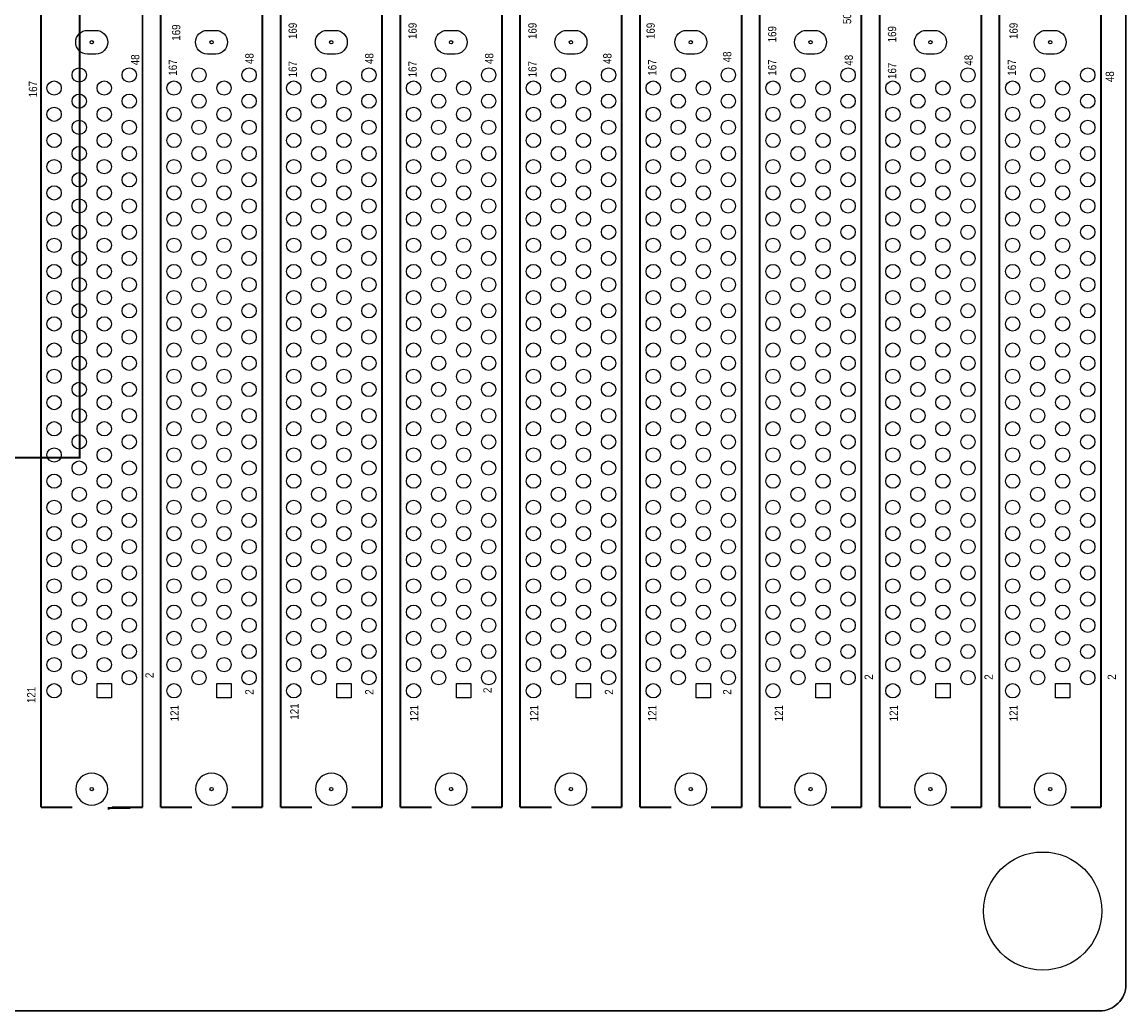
# Model space of a CAD drawing. Extents: x -11 to 330, y 0 to 334.
# Tile 11 of 16: x 246 to 330, y 0 to 75. Entities that reach past the tile are written whole.
import ezdxf

# ---------------------------------------------------------------- set-up
doc = ezdxf.new("R2010")
doc.units = 0
for name, color, linetype in [('BOARD_GEOMETRY_OUTLINE', 2, 'CONTINUOUS'), ('BOARD_GEOMETRY_SILKSCREEN_TOP', 1, 'CONTINUOUS'), ('PACKAGE_GEOMETRY_SILKSCREEN_TOP', 3, 'CONTINUOUS'), ('PIN_TOP', 4, 'CONTINUOUS')]:
    doc.layers.add(name, color=color, linetype=linetype)

msp = doc.modelspace()

# ---------------------------------------------------------------- linework, layer by layer
at = {"layer": 'BOARD_GEOMETRY_OUTLINE'}
for points in [[(330.2, 1.999996), (330.2, 328.200004, 0.414214), (328.200004, 330.2), (1.999996, 330.2, 0.414214), (0, 328.200004), (0, 1.999996, 0.414214), (1.999996, 0), (328.200004, 0, 0.414214)], [(328.200004, 0), (1.999996, 0, -0.414214), (0, 1.999996), (0, 328.200004, -0.414214), (1.999996, 330.2), (328.200004, 330.2, -0.414214), (330.2, 328.200004), (330.2, 1.999996, -0.414214)], [(251.621798, 73.028302), (250.986798, 73.028302, -1), (250.986798, 74.83221), (251.621798, 74.83221, -1)], [(251.621798, 73.028302), (250.986798, 73.028302, -1), (250.986798, 74.83221), (251.621798, 74.83221, -1)], [(260.761734, 73.028302), (260.126734, 73.028302, -1), (260.126734, 74.83221), (260.761734, 74.83221, -1)], [(260.761734, 73.028302), (260.126734, 73.028302, -1), (260.126734, 74.83221), (260.761734, 74.83221, -1)], [(269.90167, 73.028302), (269.26667, 73.028302, -1), (269.26667, 74.83221), (269.90167, 74.83221, -1)], [(269.90167, 73.028302), (269.26667, 73.028302, -1), (269.26667, 74.83221), (269.90167, 74.83221, -1)], [(279.041606, 73.028302), (278.406606, 73.028302, -1), (278.406606, 74.83221), (279.041606, 74.83221, -1)], [(279.041606, 73.028302), (278.406606, 73.028302, -1), (278.406606, 74.83221), (279.041606, 74.83221, -1)], [(288.181796, 73.028302), (287.546796, 73.028302, -1), (287.546796, 74.83221), (288.181796, 74.83221, -1)], [(288.181796, 73.028302), (287.546796, 73.028302, -1), (287.546796, 74.83221), (288.181796, 74.83221, -1)], [(297.321732, 73.028302), (296.686732, 73.028302, -1), (296.686732, 74.83221), (297.321732, 74.83221, -1)], [(297.321732, 73.028302), (296.686732, 73.028302, -1), (296.686732, 74.83221), (297.321732, 74.83221, -1)], [(306.461668, 73.028302), (305.826668, 73.028302, -1), (305.826668, 74.83221), (306.461668, 74.83221, -1)], [(306.461668, 73.028302), (305.826668, 73.028302, -1), (305.826668, 74.83221), (306.461668, 74.83221, -1)], [(315.601604, 73.028302), (314.966604, 73.028302, -1), (314.966604, 74.83221), (315.601604, 74.83221, -1)], [(315.601604, 73.028302), (314.966604, 73.028302, -1), (314.966604, 74.83221), (315.601604, 74.83221, -1)], [(324.741794, 73.028302), (324.106794, 73.028302, -1), (324.106794, 74.83221), (324.741794, 74.83221, -1)], [(324.741794, 73.028302), (324.106794, 73.028302, -1), (324.106794, 74.83221), (324.741794, 74.83221, -1)], [(251.304806, 18.149316, 1), (251.304806, 15.710916, 1)], [(252.524006, 16.930116, 1), (250.085606, 16.930116, 1)], [(260.444742, 18.149316, 1), (260.444742, 15.710916, 1)], [(261.663942, 16.930116, 1), (259.225542, 16.930116, 1)], [(269.584678, 18.149316, 1), (269.584678, 15.710916, 1)], [(270.803878, 16.930116, 1), (268.365478, 16.930116, 1)], [(278.724614, 18.149316, 1), (278.724614, 15.710916, 1)], [(279.943814, 16.930116, 1), (277.505414, 16.930116, 1)], [(287.864804, 18.149316, 1), (287.864804, 15.710916, 1)], [(289.084004, 16.930116, 1), (286.645604, 16.930116, 1)], [(297.00474, 18.149316, 1), (297.00474, 15.710916, 1)], [(298.22394, 16.930116, 1), (295.78554, 16.930116, 1)], [(306.144676, 18.149316, 1), (306.144676, 15.710916, 1)], [(307.363876, 16.930116, 1), (304.925476, 16.930116, 1)], [(315.284612, 18.149316, 1), (315.284612, 15.710916, 1)], [(316.503812, 16.930116, 1), (314.065412, 16.930116, 1)], [(324.424802, 18.149316, 1), (324.424802, 15.710916, 1)], [(325.644002, 16.930116, 1), (323.205602, 16.930116, 1)]]:
    msp.add_lwpolyline(points, format="xyb", close=True, dxfattribs=at)
at = {"layer": 'BOARD_GEOMETRY_SILKSCREEN_TOP', "const_width": 0.1524}
msp.add_lwpolyline([(254.254, 15.494), (252.603, 15.494), (252.603, 15.367)], dxfattribs=at)
at = {"layer": 'PACKAGE_GEOMETRY_SILKSCREEN_TOP', "const_width": 0.1524}
for points in [[(247.429782, 15.550388), (247.429782, 156.510482)], [(255.17983, 156.510482), (255.17983, 15.550388)], [(256.569718, 15.550388), (256.569718, 156.510482)], [(264.319766, 156.510482), (264.319766, 15.550388)], [(265.709654, 15.550388), (265.709654, 156.510482)], [(273.459702, 156.510482), (273.459702, 15.550388)], [(274.84959, 15.550388), (274.84959, 156.510482)], [(282.599638, 156.510482), (282.599638, 15.550388)], [(283.98978, 15.550388), (283.98978, 156.510482)], [(291.739828, 156.510482), (291.739828, 15.550388)], [(293.129716, 15.550388), (293.129716, 156.510482)], [(300.879764, 156.510482), (300.879764, 15.550388)], [(302.269652, 15.550388), (302.269652, 156.510482)], [(310.0197, 156.510482), (310.0197, 15.550388)], [(311.409588, 15.550388), (311.409588, 156.510482)], [(319.159636, 156.510482), (319.159636, 15.550388)], [(320.549778, 15.550388), (320.549778, 156.510482)], [(328.299826, 156.510482), (328.299826, 15.550388)], [(247.429782, 15.550388), (249.828558, 15.550388)], [(255.17983, 15.550388), (252.853698, 15.550388)], [(256.569718, 15.550388), (258.968494, 15.550388)], [(264.319766, 15.550388), (261.993634, 15.550388)], [(265.709654, 15.550388), (268.10843, 15.550388)], [(273.459702, 15.550388), (271.13357, 15.550388)], [(274.84959, 15.550388), (277.248366, 15.550388)], [(282.599638, 15.550388), (280.273506, 15.550388)], [(283.98978, 15.550388), (286.388556, 15.550388)], [(291.739828, 15.550388), (289.413696, 15.550388)], [(293.129716, 15.550388), (295.528492, 15.550388)], [(300.879764, 15.550388), (298.553632, 15.550388)], [(302.269652, 15.550388), (304.668428, 15.550388)], [(310.0197, 15.550388), (307.693568, 15.550388)], [(311.409588, 15.550388), (313.808364, 15.550388)], [(319.159636, 15.550388), (316.833504, 15.550388)], [(320.549778, 15.550388), (322.948554, 15.550388)], [(328.299826, 15.550388), (325.973694, 15.550388)]]:
    msp.add_lwpolyline(points, dxfattribs=at)
msp.add_lwpolyline([(160.124648, 132.475986), (250.374658, 132.475986), (250.374658, 42.225976), (160.124648, 42.225976)], close=True, dxfattribs=at)
at = {"layer": 'PACKAGE_GEOMETRY_SILKSCREEN_TOP'}
msp.add_lwpolyline([(160.124648, 132.475986), (250.374658, 132.475986), (250.374658, 42.225976), (160.124648, 42.225976)], close=True, dxfattribs=at)
at = {"layer": 'PIN_TOP'}
for points in [[(252.805946, 23.884128), (251.713746, 23.884128), (251.713746, 24.976328), (252.805946, 24.976328)], [(261.945882, 23.884128), (260.853682, 23.884128), (260.853682, 24.976328), (261.945882, 24.976328)], [(271.085818, 23.884128), (269.993618, 23.884128), (269.993618, 24.976328), (271.085818, 24.976328)], [(280.225754, 23.884128), (279.133554, 23.884128), (279.133554, 24.976328), (280.225754, 24.976328)], [(289.365944, 23.884128), (288.273744, 23.884128), (288.273744, 24.976328), (289.365944, 24.976328)], [(298.50588, 23.884128), (297.41368, 23.884128), (297.41368, 24.976328), (298.50588, 24.976328)], [(307.645816, 23.884128), (306.553616, 23.884128), (306.553616, 24.976328), (307.645816, 24.976328)], [(316.785752, 23.884128), (315.693552, 23.884128), (315.693552, 24.976328), (316.785752, 24.976328)], [(325.925942, 23.884128), (324.833742, 23.884128), (324.833742, 24.976328), (325.925942, 24.976328)]]:
    msp.add_lwpolyline(points, close=True, dxfattribs=at)
for centre, radius in [((251.304806, 73.930256), 0.127), ((260.444742, 73.930256), 0.127), ((269.584678, 73.930256), 0.127), ((278.724614, 73.930256), 0.127), ((287.864804, 73.930256), 0.127), ((297.00474, 73.930256), 0.127), ((306.144676, 73.930256), 0.127), ((315.284612, 73.930256), 0.127), ((324.424802, 73.930256), 0.127), ((250.349766, 71.430134), 0.5461), ((254.169926, 71.430134), 0.5461), ((259.489702, 71.430134), 0.5461), ((263.309862, 71.430134), 0.5461), ((268.629638, 71.430134), 0.5461), ((272.449798, 71.430134), 0.5461), ((277.769574, 71.430134), 0.5461), ((281.589734, 71.430134), 0.5461), ((286.909764, 71.430134), 0.5461), ((290.729924, 71.430134), 0.5461), ((296.0497, 71.430134), 0.5461), ((299.86986, 71.430134), 0.5461), ((305.189636, 71.430134), 0.5461), ((309.009796, 71.430134), 0.5461), ((314.329572, 71.430134), 0.5461), ((318.149732, 71.430134), 0.5461), ((323.469762, 71.430134), 0.5461), ((327.289922, 71.430134), 0.5461), ((248.43994, 70.430136), 0.5461), ((252.259846, 70.430136), 0.5461), ((257.579876, 70.430136), 0.5461), ((261.399782, 70.430136), 0.5461), ((266.719812, 70.430136), 0.5461), ((270.539718, 70.430136), 0.5461), ((275.859748, 70.430136), 0.5461), ((279.679654, 70.430136), 0.5461), ((284.999938, 70.430136), 0.5461), ((288.819844, 70.430136), 0.5461), ((294.139874, 70.430136), 0.5461), ((297.95978, 70.430136), 0.5461), ((303.27981, 70.430136), 0.5461), ((307.099716, 70.430136), 0.5461), ((312.419746, 70.430136), 0.5461), ((316.239652, 70.430136), 0.5461), ((321.559936, 70.430136), 0.5461), ((325.379842, 70.430136), 0.5461), ((250.349766, 69.430138), 0.5461), ((254.169926, 69.430138), 0.5461), ((259.489702, 69.430138), 0.5461), ((263.309862, 69.430138), 0.5461), ((268.629638, 69.430138), 0.5461), ((272.449798, 69.430138), 0.5461), ((277.769574, 69.430138), 0.5461), ((281.589734, 69.430138), 0.5461), ((286.909764, 69.430138), 0.5461), ((290.729924, 69.430138), 0.5461), ((296.0497, 69.430138), 0.5461), ((299.86986, 69.430138), 0.5461), ((305.189636, 69.430138), 0.5461), ((309.009796, 69.430138), 0.5461), ((314.329572, 69.430138), 0.5461), ((318.149732, 69.430138), 0.5461), ((323.469762, 69.430138), 0.5461), ((327.289922, 69.430138), 0.5461), ((248.43994, 68.43014), 0.5461), ((252.259846, 68.43014), 0.5461), ((257.579876, 68.43014), 0.5461), ((261.399782, 68.43014), 0.5461), ((266.719812, 68.43014), 0.5461), ((270.539718, 68.43014), 0.5461), ((275.859748, 68.43014), 0.5461), ((279.679654, 68.43014), 0.5461), ((284.999938, 68.43014), 0.5461), ((288.819844, 68.43014), 0.5461), ((294.139874, 68.43014), 0.5461), ((297.95978, 68.43014), 0.5461), ((303.27981, 68.43014), 0.5461), ((307.099716, 68.43014), 0.5461), ((312.419746, 68.43014), 0.5461), ((316.239652, 68.43014), 0.5461), ((321.559936, 68.43014), 0.5461), ((325.379842, 68.43014), 0.5461), ((250.349766, 67.430142), 0.5461), ((254.169926, 67.430142), 0.5461), ((259.489702, 67.430142), 0.5461), ((263.309862, 67.430142), 0.5461), ((268.629638, 67.430142), 0.5461), ((272.449798, 67.430142), 0.5461), ((277.769574, 67.430142), 0.5461), ((281.589734, 67.430142), 0.5461), ((286.909764, 67.430142), 0.5461), ((290.729924, 67.430142), 0.5461), ((296.0497, 67.430142), 0.5461), ((299.86986, 67.430142), 0.5461), ((305.189636, 67.430142), 0.5461), ((309.009796, 67.430142), 0.5461), ((314.329572, 67.430142), 0.5461), ((318.149732, 67.430142), 0.5461), ((323.469762, 67.430142), 0.5461), ((327.289922, 67.430142), 0.5461), ((248.43994, 66.430144), 0.5461), ((252.259846, 66.430144), 0.5461), ((257.579876, 66.430144), 0.5461), ((261.399782, 66.430144), 0.5461), ((266.719812, 66.430144), 0.5461), ((270.539718, 66.430144), 0.5461), ((275.859748, 66.430144), 0.5461), ((279.679654, 66.430144), 0.5461), ((284.999938, 66.430144), 0.5461), ((288.819844, 66.430144), 0.5461), ((294.139874, 66.430144), 0.5461), ((297.95978, 66.430144), 0.5461), ((303.27981, 66.430144), 0.5461), ((307.099716, 66.430144), 0.5461), ((312.419746, 66.430144), 0.5461), ((316.239652, 66.430144), 0.5461), ((321.559936, 66.430144), 0.5461), ((325.379842, 66.430144), 0.5461), ((250.349766, 65.430146), 0.5461), ((254.169926, 65.430146), 0.5461), ((259.489702, 65.430146), 0.5461), ((263.309862, 65.430146), 0.5461), ((268.629638, 65.430146), 0.5461), ((272.449798, 65.430146), 0.5461), ((277.769574, 65.430146), 0.5461), ((281.589734, 65.430146), 0.5461), ((286.909764, 65.430146), 0.5461), ((290.729924, 65.430146), 0.5461), ((296.0497, 65.430146), 0.5461), ((299.86986, 65.430146), 0.5461), ((305.189636, 65.430146), 0.5461), ((309.009796, 65.430146), 0.5461), ((314.329572, 65.430146), 0.5461), ((318.149732, 65.430146), 0.5461), ((323.469762, 65.430146), 0.5461), ((327.289922, 65.430146), 0.5461), ((248.43994, 64.430148), 0.5461), ((252.259846, 64.430148), 0.5461), ((257.579876, 64.430148), 0.5461), ((261.399782, 64.430148), 0.5461), ((266.719812, 64.430148), 0.5461), ((270.539718, 64.430148), 0.5461), ((275.859748, 64.430148), 0.5461), ((279.679654, 64.430148), 0.5461), ((284.999938, 64.430148), 0.5461), ((288.819844, 64.430148), 0.5461), ((294.139874, 64.430148), 0.5461), ((297.95978, 64.430148), 0.5461), ((303.27981, 64.430148), 0.5461), ((307.099716, 64.430148), 0.5461), ((312.419746, 64.430148), 0.5461), ((316.239652, 64.430148), 0.5461), ((321.559936, 64.430148), 0.5461), ((325.379842, 64.430148), 0.5461), ((250.349766, 63.43015), 0.5461), ((254.169926, 63.43015), 0.5461), ((259.489702, 63.43015), 0.5461), ((263.309862, 63.43015), 0.5461), ((268.629638, 63.43015), 0.5461), ((272.449798, 63.43015), 0.5461), ((277.769574, 63.43015), 0.5461), ((281.589734, 63.43015), 0.5461), ((286.909764, 63.43015), 0.5461), ((290.729924, 63.43015), 0.5461), ((296.0497, 63.43015), 0.5461), ((299.86986, 63.43015), 0.5461), ((305.189636, 63.43015), 0.5461), ((309.009796, 63.43015), 0.5461), ((314.329572, 63.43015), 0.5461), ((318.149732, 63.43015), 0.5461), ((323.469762, 63.43015), 0.5461), ((327.289922, 63.43015), 0.5461), ((248.43994, 62.430152), 0.5461), ((252.259846, 62.430152), 0.5461), ((257.579876, 62.430152), 0.5461), ((261.399782, 62.430152), 0.5461), ((266.719812, 62.430152), 0.5461), ((270.539718, 62.430152), 0.5461), ((275.859748, 62.430152), 0.5461), ((279.679654, 62.430152), 0.5461), ((284.999938, 62.430152), 0.5461), ((288.819844, 62.430152), 0.5461), ((294.139874, 62.430152), 0.5461), ((297.95978, 62.430152), 0.5461), ((303.27981, 62.430152), 0.5461), ((307.099716, 62.430152), 0.5461), ((312.419746, 62.430152), 0.5461), ((316.239652, 62.430152), 0.5461), ((321.559936, 62.430152), 0.5461), ((325.379842, 62.430152), 0.5461), ((250.349766, 61.430154), 0.5461), ((254.169926, 61.430154), 0.5461), ((259.489702, 61.430154), 0.5461), ((263.309862, 61.430154), 0.5461), ((268.629638, 61.430154), 0.5461), ((272.449798, 61.430154), 0.5461), ((277.769574, 61.430154), 0.5461), ((281.589734, 61.430154), 0.5461), ((286.909764, 61.430154), 0.5461), ((290.729924, 61.430154), 0.5461), ((296.0497, 61.430154), 0.5461), ((299.86986, 61.430154), 0.5461), ((305.189636, 61.430154), 0.5461), ((309.009796, 61.430154), 0.5461), ((314.329572, 61.430154), 0.5461), ((318.149732, 61.430154), 0.5461), ((323.469762, 61.430154), 0.5461), ((327.289922, 61.430154), 0.5461), ((248.43994, 60.430156), 0.5461), ((252.259846, 60.430156), 0.5461), ((257.579876, 60.430156), 0.5461), ((261.399782, 60.430156), 0.5461), ((266.719812, 60.430156), 0.5461), ((270.539718, 60.430156), 0.5461), ((275.859748, 60.430156), 0.5461), ((279.679654, 60.430156), 0.5461), ((284.999938, 60.430156), 0.5461), ((288.819844, 60.430156), 0.5461), ((294.139874, 60.430156), 0.5461), ((297.95978, 60.430156), 0.5461), ((303.27981, 60.430156), 0.5461), ((307.099716, 60.430156), 0.5461), ((312.419746, 60.430156), 0.5461), ((316.239652, 60.430156), 0.5461), ((321.559936, 60.430156), 0.5461), ((325.379842, 60.430156), 0.5461), ((250.349766, 59.430158), 0.5461), ((254.169926, 59.430158), 0.5461), ((259.489702, 59.430158), 0.5461), ((263.309862, 59.430158), 0.5461), ((268.629638, 59.430158), 0.5461), ((272.449798, 59.430158), 0.5461), ((277.769574, 59.430158), 0.5461), ((281.589734, 59.430158), 0.5461), ((286.909764, 59.430158), 0.5461), ((290.729924, 59.430158), 0.5461), ((296.0497, 59.430158), 0.5461), ((299.86986, 59.430158), 0.5461), ((305.189636, 59.430158), 0.5461), ((309.009796, 59.430158), 0.5461), ((314.329572, 59.430158), 0.5461), ((318.149732, 59.430158), 0.5461), ((323.469762, 59.430158), 0.5461), ((327.289922, 59.430158), 0.5461), ((248.43994, 58.43016), 0.5461), ((252.259846, 58.43016), 0.5461), ((257.579876, 58.43016), 0.5461), ((261.399782, 58.43016), 0.5461), ((266.719812, 58.43016), 0.5461), ((270.539718, 58.43016), 0.5461), ((275.859748, 58.43016), 0.5461), ((279.679654, 58.43016), 0.5461), ((284.999938, 58.43016), 0.5461), ((288.819844, 58.43016), 0.5461), ((294.139874, 58.43016), 0.5461), ((297.95978, 58.43016), 0.5461), ((303.27981, 58.43016), 0.5461), ((307.099716, 58.43016), 0.5461), ((312.419746, 58.43016), 0.5461), ((316.239652, 58.43016), 0.5461), ((321.559936, 58.43016), 0.5461), ((325.379842, 58.43016), 0.5461), ((250.349766, 57.430162), 0.5461), ((254.169926, 57.430162), 0.5461), ((259.489702, 57.430162), 0.5461), ((263.309862, 57.430162), 0.5461), ((268.629638, 57.430162), 0.5461), ((272.449798, 57.430162), 0.5461), ((277.769574, 57.430162), 0.5461), ((281.589734, 57.430162), 0.5461), ((286.909764, 57.430162), 0.5461), ((290.729924, 57.430162), 0.5461), ((296.0497, 57.430162), 0.5461), ((299.86986, 57.430162), 0.5461), ((305.189636, 57.430162), 0.5461), ((309.009796, 57.430162), 0.5461), ((314.329572, 57.430162), 0.5461), ((318.149732, 57.430162), 0.5461), ((323.469762, 57.430162), 0.5461), ((327.289922, 57.430162), 0.5461), ((248.43994, 56.430164), 0.5461), ((252.259846, 56.430164), 0.5461), ((257.579876, 56.430164), 0.5461), ((261.399782, 56.430164), 0.5461), ((266.719812, 56.430164), 0.5461), ((270.539718, 56.430164), 0.5461), ((275.859748, 56.430164), 0.5461), ((279.679654, 56.430164), 0.5461), ((284.999938, 56.430164), 0.5461), ((288.819844, 56.430164), 0.5461), ((294.139874, 56.430164), 0.5461), ((297.95978, 56.430164), 0.5461), ((303.27981, 56.430164), 0.5461), ((307.099716, 56.430164), 0.5461), ((312.419746, 56.430164), 0.5461), ((316.239652, 56.430164), 0.5461), ((321.559936, 56.430164), 0.5461), ((325.379842, 56.430164), 0.5461), ((250.349766, 55.430166), 0.5461), ((254.169926, 55.430166), 0.5461), ((259.489702, 55.430166), 0.5461), ((263.309862, 55.430166), 0.5461), ((268.629638, 55.430166), 0.5461), ((272.449798, 55.430166), 0.5461), ((277.769574, 55.430166), 0.5461), ((281.589734, 55.430166), 0.5461), ((286.909764, 55.430166), 0.5461), ((290.729924, 55.430166), 0.5461), ((296.0497, 55.430166), 0.5461), ((299.86986, 55.430166), 0.5461), ((305.189636, 55.430166), 0.5461), ((309.009796, 55.430166), 0.5461), ((314.329572, 55.430166), 0.5461), ((318.149732, 55.430166), 0.5461), ((323.469762, 55.430166), 0.5461), ((327.289922, 55.430166), 0.5461), ((248.43994, 54.430168), 0.5461), ((252.259846, 54.430168), 0.5461), ((257.579876, 54.430168), 0.5461), ((261.399782, 54.430168), 0.5461), ((266.719812, 54.430168), 0.5461), ((270.539718, 54.430168), 0.5461), ((275.859748, 54.430168), 0.5461), ((279.679654, 54.430168), 0.5461), ((284.999938, 54.430168), 0.5461), ((288.819844, 54.430168), 0.5461), ((294.139874, 54.430168), 0.5461), ((297.95978, 54.430168), 0.5461), ((303.27981, 54.430168), 0.5461), ((307.099716, 54.430168), 0.5461), ((312.419746, 54.430168), 0.5461), ((316.239652, 54.430168), 0.5461), ((321.559936, 54.430168), 0.5461), ((325.379842, 54.430168), 0.5461), ((250.349766, 53.43017), 0.5461), ((254.169926, 53.43017), 0.5461), ((259.489702, 53.43017), 0.5461), ((263.309862, 53.43017), 0.5461), ((268.629638, 53.43017), 0.5461), ((272.449798, 53.43017), 0.5461), ((277.769574, 53.43017), 0.5461), ((281.589734, 53.43017), 0.5461), ((286.909764, 53.43017), 0.5461), ((290.729924, 53.43017), 0.5461), ((296.0497, 53.43017), 0.5461), ((299.86986, 53.43017), 0.5461), ((305.189636, 53.43017), 0.5461), ((309.009796, 53.43017), 0.5461), ((314.329572, 53.43017), 0.5461), ((318.149732, 53.43017), 0.5461), ((323.469762, 53.43017), 0.5461), ((327.289922, 53.43017), 0.5461), ((248.43994, 52.430172), 0.5461), ((252.259846, 52.430172), 0.5461), ((257.579876, 52.430172), 0.5461), ((261.399782, 52.430172), 0.5461), ((266.719812, 52.430172), 0.5461), ((270.539718, 52.430172), 0.5461), ((275.859748, 52.430172), 0.5461), ((279.679654, 52.430172), 0.5461), ((284.999938, 52.430172), 0.5461), ((288.819844, 52.430172), 0.5461), ((294.139874, 52.430172), 0.5461), ((297.95978, 52.430172), 0.5461), ((303.27981, 52.430172), 0.5461), ((307.099716, 52.430172), 0.5461), ((312.419746, 52.430172), 0.5461), ((316.239652, 52.430172), 0.5461), ((321.559936, 52.430172), 0.5461), ((325.379842, 52.430172), 0.5461), ((250.349766, 51.430174), 0.5461), ((254.169926, 51.430174), 0.5461), ((259.489702, 51.430174), 0.5461), ((263.309862, 51.430174), 0.5461), ((268.629638, 51.430174), 0.5461), ((272.449798, 51.430174), 0.5461), ((277.769574, 51.430174), 0.5461), ((281.589734, 51.430174), 0.5461), ((286.909764, 51.430174), 0.5461), ((290.729924, 51.430174), 0.5461), ((296.0497, 51.430174), 0.5461), ((299.86986, 51.430174), 0.5461), ((305.189636, 51.430174), 0.5461), ((309.009796, 51.430174), 0.5461), ((314.329572, 51.430174), 0.5461), ((318.149732, 51.430174), 0.5461), ((323.469762, 51.430174), 0.5461), ((327.289922, 51.430174), 0.5461), ((248.43994, 50.430176), 0.5461), ((252.259846, 50.430176), 0.5461), ((257.579876, 50.430176), 0.5461), ((261.399782, 50.430176), 0.5461), ((266.719812, 50.430176), 0.5461), ((270.539718, 50.430176), 0.5461), ((275.859748, 50.430176), 0.5461), ((279.679654, 50.430176), 0.5461), ((284.999938, 50.430176), 0.5461), ((288.819844, 50.430176), 0.5461), ((294.139874, 50.430176), 0.5461), ((297.95978, 50.430176), 0.5461), ((303.27981, 50.430176), 0.5461), ((307.099716, 50.430176), 0.5461), ((312.419746, 50.430176), 0.5461), ((316.239652, 50.430176), 0.5461), ((321.559936, 50.430176), 0.5461), ((325.379842, 50.430176), 0.5461), ((250.349766, 49.430178), 0.5461), ((254.169926, 49.430178), 0.5461), ((259.489702, 49.430178), 0.5461), ((263.309862, 49.430178), 0.5461), ((268.629638, 49.430178), 0.5461), ((272.449798, 49.430178), 0.5461), ((277.769574, 49.430178), 0.5461), ((281.589734, 49.430178), 0.5461), ((286.909764, 49.430178), 0.5461), ((290.729924, 49.430178), 0.5461), ((296.0497, 49.430178), 0.5461), ((299.86986, 49.430178), 0.5461), ((305.189636, 49.430178), 0.5461), ((309.009796, 49.430178), 0.5461), ((314.329572, 49.430178), 0.5461), ((318.149732, 49.430178), 0.5461), ((323.469762, 49.430178), 0.5461), ((327.289922, 49.430178), 0.5461), ((248.43994, 48.43018), 0.5461), ((252.259846, 48.43018), 0.5461), ((257.579876, 48.43018), 0.5461), ((261.399782, 48.43018), 0.5461), ((266.719812, 48.43018), 0.5461), ((270.539718, 48.43018), 0.5461), ((275.859748, 48.43018), 0.5461), ((279.679654, 48.43018), 0.5461), ((284.999938, 48.43018), 0.5461), ((288.819844, 48.43018), 0.5461), ((294.139874, 48.43018), 0.5461), ((297.95978, 48.43018), 0.5461), ((303.27981, 48.43018), 0.5461), ((307.099716, 48.43018), 0.5461), ((312.419746, 48.43018), 0.5461), ((316.239652, 48.43018), 0.5461), ((321.559936, 48.43018), 0.5461), ((325.379842, 48.43018), 0.5461), ((250.349766, 47.430182), 0.5461), ((254.169926, 47.430182), 0.5461), ((259.489702, 47.430182), 0.5461), ((263.309862, 47.430182), 0.5461), ((268.629638, 47.430182), 0.5461), ((272.449798, 47.430182), 0.5461), ((277.769574, 47.430182), 0.5461), ((281.589734, 47.430182), 0.5461), ((286.909764, 47.430182), 0.5461), ((290.729924, 47.430182), 0.5461), ((296.0497, 47.430182), 0.5461), ((299.86986, 47.430182), 0.5461), ((305.189636, 47.430182), 0.5461), ((309.009796, 47.430182), 0.5461), ((314.329572, 47.430182), 0.5461), ((318.149732, 47.430182), 0.5461), ((323.469762, 47.430182), 0.5461), ((327.289922, 47.430182), 0.5461), ((248.43994, 46.430184), 0.5461), ((252.259846, 46.430184), 0.5461), ((257.579876, 46.430184), 0.5461), ((261.399782, 46.430184), 0.5461), ((266.719812, 46.430184), 0.5461), ((270.539718, 46.430184), 0.5461), ((275.859748, 46.430184), 0.5461), ((279.679654, 46.430184), 0.5461), ((284.999938, 46.430184), 0.5461), ((288.819844, 46.430184), 0.5461), ((294.139874, 46.430184), 0.5461), ((297.95978, 46.430184), 0.5461), ((303.27981, 46.430184), 0.5461), ((307.099716, 46.430184), 0.5461), ((312.419746, 46.430184), 0.5461), ((316.239652, 46.430184), 0.5461), ((321.559936, 46.430184), 0.5461), ((325.379842, 46.430184), 0.5461), ((250.349766, 45.430186), 0.5461), ((254.169926, 45.430186), 0.5461), ((259.489702, 45.430186), 0.5461), ((263.309862, 45.430186), 0.5461), ((268.629638, 45.430186), 0.5461), ((272.449798, 45.430186), 0.5461), ((277.769574, 45.430186), 0.5461), ((281.589734, 45.430186), 0.5461), ((286.909764, 45.430186), 0.5461), ((290.729924, 45.430186), 0.5461), ((296.0497, 45.430186), 0.5461), ((299.86986, 45.430186), 0.5461), ((305.189636, 45.430186), 0.5461), ((309.009796, 45.430186), 0.5461), ((314.329572, 45.430186), 0.5461), ((318.149732, 45.430186), 0.5461), ((323.469762, 45.430186), 0.5461), ((327.289922, 45.430186), 0.5461), ((248.43994, 44.430188), 0.5461), ((252.259846, 44.430188), 0.5461), ((257.579876, 44.430188), 0.5461), ((261.399782, 44.430188), 0.5461), ((266.719812, 44.430188), 0.5461), ((270.539718, 44.430188), 0.5461), ((275.859748, 44.430188), 0.5461), ((279.679654, 44.430188), 0.5461), ((284.999938, 44.430188), 0.5461), ((288.819844, 44.430188), 0.5461), ((294.139874, 44.430188), 0.5461), ((297.95978, 44.430188), 0.5461), ((303.27981, 44.430188), 0.5461), ((307.099716, 44.430188), 0.5461), ((312.419746, 44.430188), 0.5461), ((316.239652, 44.430188), 0.5461), ((321.559936, 44.430188), 0.5461), ((325.379842, 44.430188), 0.5461), ((250.349766, 43.43019), 0.5461), ((254.169926, 43.43019), 0.5461), ((259.489702, 43.43019), 0.5461), ((263.309862, 43.43019), 0.5461), ((268.629638, 43.43019), 0.5461), ((272.449798, 43.43019), 0.5461), ((277.769574, 43.43019), 0.5461), ((281.589734, 43.43019), 0.5461), ((286.909764, 43.43019), 0.5461), ((290.729924, 43.43019), 0.5461), ((296.0497, 43.43019), 0.5461), ((299.86986, 43.43019), 0.5461), ((305.189636, 43.43019), 0.5461), ((309.009796, 43.43019), 0.5461), ((314.329572, 43.43019), 0.5461), ((318.149732, 43.43019), 0.5461), ((323.469762, 43.43019), 0.5461), ((327.289922, 43.43019), 0.5461), ((248.43994, 42.430192), 0.5461), ((252.259846, 42.430192), 0.5461), ((257.579876, 42.430192), 0.5461), ((261.399782, 42.430192), 0.5461), ((266.719812, 42.430192), 0.5461), ((270.539718, 42.430192), 0.5461), ((275.859748, 42.430192), 0.5461), ((279.679654, 42.430192), 0.5461), ((284.999938, 42.430192), 0.5461), ((288.819844, 42.430192), 0.5461), ((294.139874, 42.430192), 0.5461), ((297.95978, 42.430192), 0.5461), ((303.27981, 42.430192), 0.5461), ((307.099716, 42.430192), 0.5461), ((312.419746, 42.430192), 0.5461), ((316.239652, 42.430192), 0.5461), ((321.559936, 42.430192), 0.5461), ((325.379842, 42.430192), 0.5461), ((250.349766, 41.430194), 0.5461), ((254.169926, 41.430194), 0.5461), ((259.489702, 41.430194), 0.5461), ((263.309862, 41.430194), 0.5461), ((268.629638, 41.430194), 0.5461), ((272.449798, 41.430194), 0.5461), ((277.769574, 41.430194), 0.5461), ((281.589734, 41.430194), 0.5461), ((286.909764, 41.430194), 0.5461), ((290.729924, 41.430194), 0.5461), ((296.0497, 41.430194), 0.5461), ((299.86986, 41.430194), 0.5461), ((305.189636, 41.430194), 0.5461), ((309.009796, 41.430194), 0.5461), ((314.329572, 41.430194), 0.5461), ((318.149732, 41.430194), 0.5461), ((323.469762, 41.430194), 0.5461), ((327.289922, 41.430194), 0.5461), ((248.43994, 40.430196), 0.5461), ((252.259846, 40.430196), 0.5461), ((257.579876, 40.430196), 0.5461), ((261.399782, 40.430196), 0.5461), ((266.719812, 40.430196), 0.5461), ((270.539718, 40.430196), 0.5461), ((275.859748, 40.430196), 0.5461), ((279.679654, 40.430196), 0.5461), ((284.999938, 40.430196), 0.5461), ((288.819844, 40.430196), 0.5461), ((294.139874, 40.430196), 0.5461), ((297.95978, 40.430196), 0.5461), ((303.27981, 40.430196), 0.5461), ((307.099716, 40.430196), 0.5461), ((312.419746, 40.430196), 0.5461), ((316.239652, 40.430196), 0.5461), ((321.559936, 40.430196), 0.5461), ((325.379842, 40.430196), 0.5461), ((250.349766, 39.430198), 0.5461), ((254.169926, 39.430198), 0.5461), ((259.489702, 39.430198), 0.5461), ((263.309862, 39.430198), 0.5461), ((268.629638, 39.430198), 0.5461), ((272.449798, 39.430198), 0.5461), ((277.769574, 39.430198), 0.5461), ((281.589734, 39.430198), 0.5461), ((286.909764, 39.430198), 0.5461), ((290.729924, 39.430198), 0.5461), ((296.0497, 39.430198), 0.5461), ((299.86986, 39.430198), 0.5461), ((305.189636, 39.430198), 0.5461), ((309.009796, 39.430198), 0.5461), ((314.329572, 39.430198), 0.5461), ((318.149732, 39.430198), 0.5461), ((323.469762, 39.430198), 0.5461), ((327.289922, 39.430198), 0.5461), ((248.43994, 38.4302), 0.5461), ((252.259846, 38.4302), 0.5461), ((257.579876, 38.4302), 0.5461), ((261.399782, 38.4302), 0.5461), ((266.719812, 38.4302), 0.5461), ((270.539718, 38.4302), 0.5461), ((275.859748, 38.4302), 0.5461), ((279.679654, 38.4302), 0.5461), ((284.999938, 38.4302), 0.5461), ((288.819844, 38.4302), 0.5461), ((294.139874, 38.4302), 0.5461), ((297.95978, 38.4302), 0.5461), ((303.27981, 38.4302), 0.5461), ((307.099716, 38.4302), 0.5461), ((312.419746, 38.4302), 0.5461), ((316.239652, 38.4302), 0.5461), ((321.559936, 38.4302), 0.5461), ((325.379842, 38.4302), 0.5461), ((250.349766, 37.430202), 0.5461), ((254.169926, 37.430202), 0.5461), ((259.489702, 37.430202), 0.5461), ((263.309862, 37.430202), 0.5461), ((268.629638, 37.430202), 0.5461), ((272.449798, 37.430202), 0.5461), ((277.769574, 37.430202), 0.5461), ((281.589734, 37.430202), 0.5461), ((286.909764, 37.430202), 0.5461), ((290.729924, 37.430202), 0.5461), ((296.0497, 37.430202), 0.5461), ((299.86986, 37.430202), 0.5461), ((305.189636, 37.430202), 0.5461), ((309.009796, 37.430202), 0.5461), ((314.329572, 37.430202), 0.5461), ((318.149732, 37.430202), 0.5461), ((323.469762, 37.430202), 0.5461), ((327.289922, 37.430202), 0.5461), ((248.43994, 36.430204), 0.5461), ((252.259846, 36.430204), 0.5461), ((257.579876, 36.430204), 0.5461), ((261.399782, 36.430204), 0.5461), ((266.719812, 36.430204), 0.5461), ((270.539718, 36.430204), 0.5461), ((275.859748, 36.430204), 0.5461), ((279.679654, 36.430204), 0.5461), ((284.999938, 36.430204), 0.5461), ((288.819844, 36.430204), 0.5461), ((294.139874, 36.430204), 0.5461), ((297.95978, 36.430204), 0.5461), ((303.27981, 36.430204), 0.5461), ((307.099716, 36.430204), 0.5461), ((312.419746, 36.430204), 0.5461), ((316.239652, 36.430204), 0.5461), ((321.559936, 36.430204), 0.5461), ((325.379842, 36.430204), 0.5461), ((250.349766, 35.430206), 0.5461), ((254.169926, 35.430206), 0.5461), ((259.489702, 35.430206), 0.5461), ((263.309862, 35.430206), 0.5461), ((268.629638, 35.430206), 0.5461), ((272.449798, 35.430206), 0.5461), ((277.769574, 35.430206), 0.5461), ((281.589734, 35.430206), 0.5461), ((286.909764, 35.430206), 0.5461), ((290.729924, 35.430206), 0.5461), ((296.0497, 35.430206), 0.5461), ((299.86986, 35.430206), 0.5461), ((305.189636, 35.430206), 0.5461), ((309.009796, 35.430206), 0.5461), ((314.329572, 35.430206), 0.5461), ((318.149732, 35.430206), 0.5461), ((323.469762, 35.430206), 0.5461), ((327.289922, 35.430206), 0.5461), ((248.43994, 34.430208), 0.5461), ((252.259846, 34.430208), 0.5461), ((257.579876, 34.430208), 0.5461), ((261.399782, 34.430208), 0.5461), ((266.719812, 34.430208), 0.5461), ((270.539718, 34.430208), 0.5461), ((275.859748, 34.430208), 0.5461), ((279.679654, 34.430208), 0.5461), ((284.999938, 34.430208), 0.5461), ((288.819844, 34.430208), 0.5461), ((294.139874, 34.430208), 0.5461), ((297.95978, 34.430208), 0.5461), ((303.27981, 34.430208), 0.5461), ((307.099716, 34.430208), 0.5461), ((312.419746, 34.430208), 0.5461), ((316.239652, 34.430208), 0.5461), ((321.559936, 34.430208), 0.5461), ((325.379842, 34.430208), 0.5461), ((250.349766, 33.43021), 0.5461), ((254.169926, 33.43021), 0.5461), ((259.489702, 33.43021), 0.5461), ((263.309862, 33.43021), 0.5461), ((268.629638, 33.43021), 0.5461), ((272.449798, 33.43021), 0.5461), ((277.769574, 33.43021), 0.5461), ((281.589734, 33.43021), 0.5461), ((286.909764, 33.43021), 0.5461), ((290.729924, 33.43021), 0.5461), ((296.0497, 33.43021), 0.5461), ((299.86986, 33.43021), 0.5461), ((305.189636, 33.43021), 0.5461), ((309.009796, 33.43021), 0.5461), ((314.329572, 33.43021), 0.5461), ((318.149732, 33.43021), 0.5461), ((323.469762, 33.43021), 0.5461), ((327.289922, 33.43021), 0.5461), ((248.43994, 32.430212), 0.5461), ((252.259846, 32.430212), 0.5461), ((257.579876, 32.430212), 0.5461), ((261.399782, 32.430212), 0.5461), ((266.719812, 32.430212), 0.5461), ((270.539718, 32.430212), 0.5461), ((275.859748, 32.430212), 0.5461), ((279.679654, 32.430212), 0.5461), ((284.999938, 32.430212), 0.5461), ((288.819844, 32.430212), 0.5461), ((294.139874, 32.430212), 0.5461), ((297.95978, 32.430212), 0.5461), ((303.27981, 32.430212), 0.5461), ((307.099716, 32.430212), 0.5461), ((312.419746, 32.430212), 0.5461), ((316.239652, 32.430212), 0.5461), ((321.559936, 32.430212), 0.5461), ((325.379842, 32.430212), 0.5461), ((250.349766, 31.430214), 0.5461), ((254.169926, 31.430214), 0.5461), ((259.489702, 31.430214), 0.5461), ((263.309862, 31.430214), 0.5461), ((268.629638, 31.430214), 0.5461), ((272.449798, 31.430214), 0.5461), ((277.769574, 31.430214), 0.5461), ((281.589734, 31.430214), 0.5461), ((286.909764, 31.430214), 0.5461), ((290.729924, 31.430214), 0.5461), ((296.0497, 31.430214), 0.5461), ((299.86986, 31.430214), 0.5461), ((305.189636, 31.430214), 0.5461), ((309.009796, 31.430214), 0.5461), ((314.329572, 31.430214), 0.5461), ((318.149732, 31.430214), 0.5461), ((323.469762, 31.430214), 0.5461), ((327.289922, 31.430214), 0.5461), ((248.43994, 30.430216), 0.5461), ((252.259846, 30.430216), 0.5461), ((257.579876, 30.430216), 0.5461), ((261.399782, 30.430216), 0.5461), ((266.719812, 30.430216), 0.5461), ((270.539718, 30.430216), 0.5461), ((275.859748, 30.430216), 0.5461), ((279.679654, 30.430216), 0.5461), ((284.999938, 30.430216), 0.5461), ((288.819844, 30.430216), 0.5461), ((294.139874, 30.430216), 0.5461), ((297.95978, 30.430216), 0.5461), ((303.27981, 30.430216), 0.5461), ((307.099716, 30.430216), 0.5461), ((312.419746, 30.430216), 0.5461), ((316.239652, 30.430216), 0.5461), ((321.559936, 30.430216), 0.5461), ((325.379842, 30.430216), 0.5461), ((250.349766, 29.430218), 0.5461), ((254.169926, 29.430218), 0.5461), ((259.489702, 29.430218), 0.5461), ((263.309862, 29.430218), 0.5461), ((268.629638, 29.430218), 0.5461), ((272.449798, 29.430218), 0.5461), ((277.769574, 29.430218), 0.5461), ((281.589734, 29.430218), 0.5461), ((286.909764, 29.430218), 0.5461), ((290.729924, 29.430218), 0.5461), ((296.0497, 29.430218), 0.5461), ((299.86986, 29.430218), 0.5461), ((305.189636, 29.430218), 0.5461), ((309.009796, 29.430218), 0.5461), ((314.329572, 29.430218), 0.5461), ((318.149732, 29.430218), 0.5461), ((323.469762, 29.430218), 0.5461), ((327.289922, 29.430218), 0.5461), ((248.43994, 28.43022), 0.5461), ((252.259846, 28.43022), 0.5461), ((257.579876, 28.43022), 0.5461), ((261.399782, 28.43022), 0.5461), ((266.719812, 28.43022), 0.5461), ((270.539718, 28.43022), 0.5461), ((275.859748, 28.43022), 0.5461), ((279.679654, 28.43022), 0.5461), ((284.999938, 28.43022), 0.5461), ((288.819844, 28.43022), 0.5461), ((294.139874, 28.43022), 0.5461), ((297.95978, 28.43022), 0.5461), ((303.27981, 28.43022), 0.5461), ((307.099716, 28.43022), 0.5461), ((312.419746, 28.43022), 0.5461), ((316.239652, 28.43022), 0.5461), ((321.559936, 28.43022), 0.5461), ((325.379842, 28.43022), 0.5461), ((250.349766, 27.430222), 0.5461), ((254.169926, 27.430222), 0.5461), ((259.489702, 27.430222), 0.5461), ((263.309862, 27.430222), 0.5461), ((268.629638, 27.430222), 0.5461), ((272.449798, 27.430222), 0.5461), ((277.769574, 27.430222), 0.5461), ((281.589734, 27.430222), 0.5461), ((286.909764, 27.430222), 0.5461), ((290.729924, 27.430222), 0.5461), ((296.0497, 27.430222), 0.5461), ((299.86986, 27.430222), 0.5461), ((305.189636, 27.430222), 0.5461), ((309.009796, 27.430222), 0.5461), ((314.329572, 27.430222), 0.5461), ((318.149732, 27.430222), 0.5461), ((323.469762, 27.430222), 0.5461), ((327.289922, 27.430222), 0.5461), ((248.43994, 26.430224), 0.5461), ((252.259846, 26.430224), 0.5461), ((257.579876, 26.430224), 0.5461), ((261.399782, 26.430224), 0.5461), ((266.719812, 26.430224), 0.5461), ((270.539718, 26.430224), 0.5461), ((275.859748, 26.430224), 0.5461), ((279.679654, 26.430224), 0.5461), ((284.999938, 26.430224), 0.5461), ((288.819844, 26.430224), 0.5461), ((294.139874, 26.430224), 0.5461), ((297.95978, 26.430224), 0.5461), ((303.27981, 26.430224), 0.5461), ((307.099716, 26.430224), 0.5461), ((312.419746, 26.430224), 0.5461), ((316.239652, 26.430224), 0.5461), ((321.559936, 26.430224), 0.5461), ((325.379842, 26.430224), 0.5461), ((250.349766, 25.430226), 0.5461), ((254.169926, 25.430226), 0.5461), ((259.489702, 25.430226), 0.5461), ((263.309862, 25.430226), 0.5461), ((268.629638, 25.430226), 0.5461), ((272.449798, 25.430226), 0.5461), ((277.769574, 25.430226), 0.5461), ((281.589734, 25.430226), 0.5461), ((286.909764, 25.430226), 0.5461), ((290.729924, 25.430226), 0.5461), ((296.0497, 25.430226), 0.5461), ((299.86986, 25.430226), 0.5461), ((305.189636, 25.430226), 0.5461), ((309.009796, 25.430226), 0.5461), ((314.329572, 25.430226), 0.5461), ((318.149732, 25.430226), 0.5461), ((323.469762, 25.430226), 0.5461), ((327.289922, 25.430226), 0.5461), ((248.43994, 24.430228), 0.5461), ((257.579876, 24.430228), 0.5461), ((266.719812, 24.430228), 0.5461), ((275.859748, 24.430228), 0.5461), ((284.999938, 24.430228), 0.5461), ((294.139874, 24.430228), 0.5461), ((303.27981, 24.430228), 0.5461), ((312.419746, 24.430228), 0.5461), ((321.559936, 24.430228), 0.5461), ((251.304806, 16.930116), 0.127), ((260.444742, 16.930116), 0.127), ((269.584678, 16.930116), 0.127), ((278.724614, 16.930116), 0.127), ((287.864804, 16.930116), 0.127), ((297.00474, 16.930116), 0.127), ((306.144676, 16.930116), 0.127), ((315.284612, 16.930116), 0.127), ((324.424802, 16.930116), 0.127), ((323.85, 7.62), 4.5085)]:
    msp.add_circle(centre, radius, dxfattribs=at)

# ---------------------------------------------------------------- texts
at = {"layer": 'PACKAGE_GEOMETRY_SILKSCREEN_TOP', "width": 0.88}
for s, p in [('50', (309.245, 75.311)), ('169', (258.064, 74.041)), ('169', (266.954, 74.168)), ('169', (276.098, 74.168)), ('169', (285.242, 74.168)), ('169', (294.259, 74.168)), ('169', (303.53, 73.914)), ('169', (312.674, 73.914)), ('169', (321.945, 74.168)), ('48', (254.93726, 72.16902)), ('167', (257.81, 71.374)), ('48', (263.652, 72.263)), ('167', (266.954, 71.247)), ('48', (272.796, 72.263)), ('167', (276.098, 71.247)), ('48', (281.94, 72.263)), ('167', (285.242, 71.247)), ('48', (290.957, 72.263)), ('167', (294.386, 71.374)), ('48', (300.101, 72.39)), ('167', (303.53, 71.374)), ('48', (309.372, 72.136)), ('48', (318.516, 72.136)), ('167', (321.818, 71.374)), ('167', (312.674, 71.12)), ('48', (329.290426, 70.884034)), ('167', (247.142, 69.723)), ('2', (256.032, 25.4)), ('2', (310.896, 25.273)), ('2', (320.04, 25.273)), ('2', (329.438, 25.273)), ('121', (247.015, 23.495)), ('2', (263.652, 24.13)), ('2', (272.796, 24.13)), ('2', (281.813, 24.257)), ('2', (291.084, 24.13)), ('2', (300.101, 24.13)), ('121', (257.937, 22.098)), ('121', (267.081, 22.225)), ('121', (276.225, 22.098)), ('121', (285.369, 22.098)), ('121', (294.386, 22.098)), ('121', (304.038, 22.098)), ('121', (312.801, 22.098)), ('121', (321.945, 22.098))]:
    msp.add_text(s, height=0.635, rotation=90, dxfattribs=at).set_placement(p)

doc.saveas('drawing.dxf')
